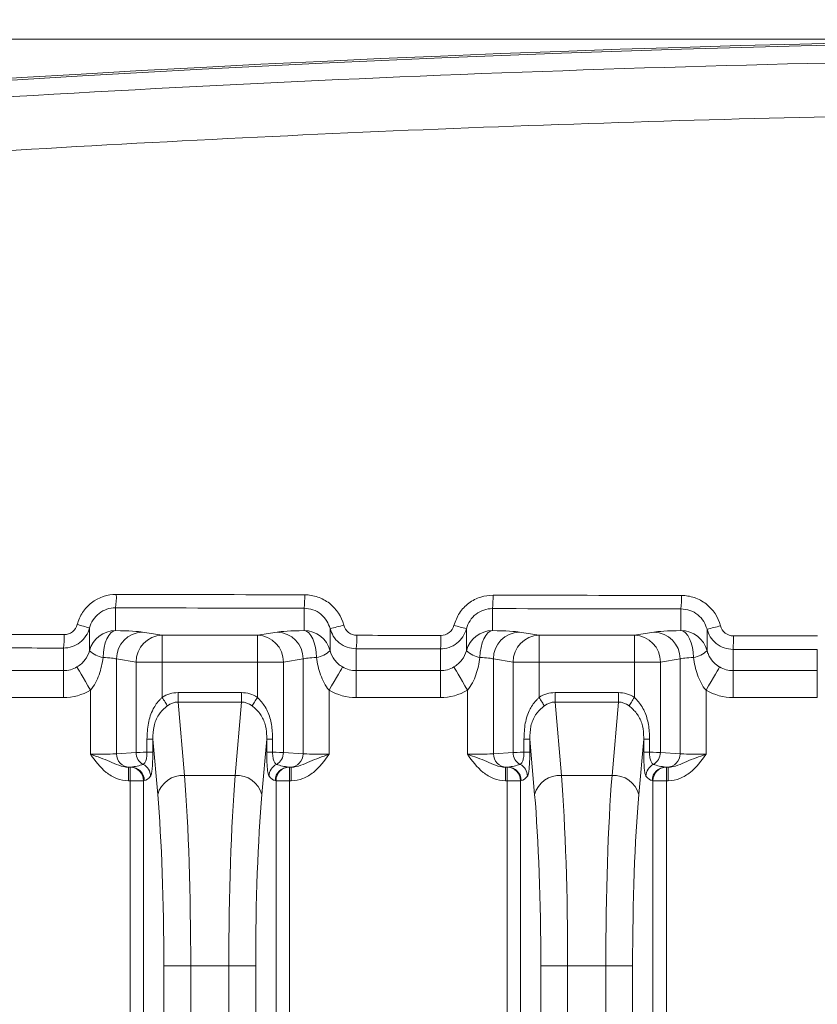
# Model space of a CAD drawing. Header units: millimetres. Extents: x 0 to 594, y 0 to 420.
# Tile 32 of 71: x 326 to 341, y 246 to 265. Entities that reach past the tile are written whole.
import ezdxf

# ---------------------------------------------------------------- set-up
doc = ezdxf.new("R2010")
doc.units = ezdxf.units.MM
doc.styles.add('SLDTEXTSTYLE1', font='TXT', dxfattribs={"width": 0.605})
doc.dimstyles.new('SLDDIMSTYLE2', dxfattribs={"dimtxt": 2.568319, "dimasz": 3.3, "dimexe": 0, "dimexo": 0.0625, "dimgap": 0.64208, "dimtad": 1, "dimdec": 3, "dimlfac": 2, "dimrnd": 1e-09, "dimzin": 12, "dimdsep": 46, "dimtxsty": 'SLDTEXTSTYLE1', "dimsah": 1, "dimcen": 0.09, "dimadec": 0, "dimazin": 3, "dimtfac": 1, "dimtdec": 1, "dimtofl": 0, "dimtmove": 0, "dimatfit": 3, "dimfxl": 0, "dimfrac": 2, "dimtolj": 1, "dimtzin": 12, "dimarcsym": 0})
doc.dimstyles.new('SLDDIMSTYLE4', dxfattribs={"dimtxt": 2.568319, "dimasz": 3.3, "dimexe": 0, "dimexo": 0.0625, "dimgap": 0.64208, "dimtad": 1, "dimdec": 0, "dimlfac": 2, "dimrnd": 1e-09, "dimzin": 12, "dimdsep": 46, "dimtxsty": 'SLDTEXTSTYLE1', "dimsah": 1, "dimcen": 0.09, "dimadec": 0, "dimazin": 3, "dimtfac": 1, "dimtdec": 1, "dimtofl": 0, "dimtmove": 0, "dimatfit": 3, "dimfxl": 0, "dimfrac": 2, "dimtolj": 1, "dimtzin": 12, "dimarcsym": 0})

# ---------------------------------------------------------------- blocks, each defined once
blk = doc.blocks.new('*D13')
at = {"color": 7, "linetype": 'Continuous', "lineweight": 0}
for p, q in [((356.066, 264.449), (238.349, 264.449)), ((239.349, 264.449), (239.349, 139.275)), ((234.816, 206.027), (234.816, 206.615)), ((234.816, 206.615), (238.761, 206.615)), ((238.761, 206.615), (238.761, 206.027)), ((234.816, 197.697), (234.816, 197.109)), ((238.761, 197.109), (238.761, 197.697)), ((234.816, 197.109), (238.761, 197.109)), ((290.17, 139.275), (238.349, 139.275))]:
    blk.add_line(p, q, dxfattribs=at)
for points in [[(239.349, 264.449), (238.849, 261.149), (239.849, 261.149)], [(239.349, 139.275), (239.849, 142.575), (238.849, 142.575)]]:
    blk.add_solid(points, dxfattribs=at)
at = {"color": 7, "linetype": 'Continuous', "lineweight": 0, "char_height": 2.6458, "attachment_point": 1, "rotation": 90, "style": 'SLDTEXTSTYLE1'}
for s, insert in [('9,94', (235.35, 198.432, 0.05)), ('252,5', (230.818, 196.276, 0.05))]:
    blk.add_mtext(s, dxfattribs=dict(at, insert=insert))
blk = doc.blocks.new('*D15')
at = {"color": 7, "linetype": 'Continuous', "lineweight": 0}
for p, q in [((346.45, 291.591), (345.862, 291.591)), ((345.862, 291.591), (345.862, 287.647)), ((354.78, 291.591), (355.368, 291.591)), ((355.368, 291.591), (355.368, 287.647)), ((271.889, 206.062), (271.889, 288.059)), ((429.341, 208.541), (429.341, 288.059)), ((345.862, 287.647), (346.45, 287.647)), ((355.368, 287.647), (354.78, 287.647)), ((271.889, 287.059), (429.341, 287.059))]:
    blk.add_line(p, q, dxfattribs=at)
for points in [[(271.889, 287.059), (275.189, 286.559), (275.189, 287.559)], [(429.341, 287.059), (426.041, 287.559), (426.041, 286.559)]]:
    blk.add_solid(points, dxfattribs=at)
at = {"color": 7, "linetype": 'Continuous', "lineweight": 0, "char_height": 2.6458, "attachment_point": 1, "rotation": 0, "style": 'SLDTEXTSTYLE1'}
for s, insert in [('315', (346.499, 295.59, 0.05)), ('12,4', (347.185, 291.057, 0.05))]:
    blk.add_mtext(s, dxfattribs=dict(at, insert=insert))

msp = doc.modelspace()

# ---------------------------------------------------------------- linework, layer by layer
at = {"color": 8, "linetype": 'Continuous', "lineweight": 0}
for p, q in [((327.79671, 253.85484), (327.79671, 253.43155)), ((331.30721, 253.43155), (331.30721, 253.84679)), ((334.81771, 253.84009), (334.81771, 253.43155)), ((338.32821, 253.43155), (338.32821, 253.83472)), ((327.31122, 253.4802), (327.31123, 253.05614)), ((328.29902, 253.40412), (328.66421, 253.34461)), ((328.66421, 253.34461), (330.43971, 253.34461)), ((330.43971, 253.34461), (330.80489, 253.40412)), ((331.79269, 253.05614), (331.79269, 253.46881)), ((334.33223, 253.46488), (334.33223, 253.05614)), ((335.32002, 253.40412), (335.68521, 253.34461)), ((335.68521, 253.34461), (337.46071, 253.34462)), ((337.46071, 253.34462), (337.82589, 253.40412)), ((338.81369, 253.05614), (338.81369, 253.4573)), ((326.82574, 252.68432), (326.82574, 253.10506)), ((332.27818, 253.09255), (332.27818, 252.68433)), ((333.84674, 252.68433), (333.84674, 253.08956)), ((339.29917, 253.08123), (339.29917, 252.68433)), ((340.86774, 252.68433), (340.86774, 253.07943)), ((328.1798, 252.84359), (327.81461, 252.90309)), ((327.81461, 252.90309), (327.81461, 251.13724)), ((328.1798, 251.16103), (328.1798, 252.84359)), ((328.66421, 252.84359), (328.66421, 252.18697)), ((330.43971, 252.84359), (328.66421, 252.84359)), ((330.43971, 252.18698), (330.43971, 252.84359)), ((331.28931, 252.90309), (330.92412, 252.84359)), ((330.92412, 252.84359), (330.92412, 251.16103)), ((331.28931, 252.90309), (331.28931, 251.13724)), ((335.2008, 252.84359), (334.83561, 252.90309)), ((334.83561, 252.90309), (334.83561, 251.13724)), ((335.2008, 251.16103), (335.2008, 252.84359)), ((335.68521, 252.84359), (335.68521, 252.18698)), ((337.46071, 252.84359), (335.68521, 252.84359)), ((337.46071, 252.18698), (337.46071, 252.84359)), ((338.31031, 252.9031), (337.94512, 252.84359)), ((337.94512, 252.84359), (337.94512, 251.16104)), ((338.31031, 252.9031), (338.31031, 251.13725)), ((325.25717, 252.68432), (326.82574, 252.68432)), ((332.27818, 252.68433), (333.84674, 252.68433)), ((339.29917, 252.68433), (340.86774, 252.68433)), ((327.3302, 252.31952), (327.3302, 251.12751)), ((328.9613, 252.27548), (330.14261, 252.27548)), ((331.77372, 252.31952), (331.77372, 251.12751)), ((334.3512, 252.31952), (334.3512, 251.12751)), ((335.9823, 252.27548), (337.16361, 252.27548)), ((338.79472, 252.31952), (338.79472, 251.12751)), ((326.82574, 252.1833), (325.25717, 252.1833)), ((328.9613, 252.09817), (329.08085, 250.73177)), ((330.14262, 252.09817), (328.9613, 252.09817)), ((330.02307, 250.73177), (330.14262, 252.09817)), ((333.84674, 252.1833), (332.27818, 252.1833)), ((335.9823, 252.09817), (336.10185, 250.73177)), ((337.16362, 252.09817), (335.9823, 252.09817)), ((337.04407, 250.73177), (337.16362, 252.09817)), ((340.86774, 252.18331), (339.29917, 252.18331)), ((328.38229, 251.16352), (328.38229, 251.40731)), ((328.49113, 251.40731), (328.49113, 251.16352)), ((328.58126, 250.37715), (328.49113, 251.40731)), ((330.61279, 251.40731), (330.52266, 250.37716)), ((330.61279, 251.16352), (330.61279, 251.40731)), ((330.72163, 251.40731), (330.72163, 251.16352)), ((335.40329, 251.16352), (335.40329, 251.40731)), ((335.51213, 251.40731), (335.51213, 251.16352)), ((335.60225, 250.37716), (335.51213, 251.40731)), ((337.63379, 251.40732), (337.54366, 250.37716)), ((337.63379, 251.16352), (337.63379, 251.40732)), ((337.74263, 251.40732), (337.74263, 251.16352)), ((327.81461, 251.13724), (328.1798, 251.16103)), ((330.92412, 251.16103), (331.28931, 251.13724)), ((334.83561, 251.13724), (335.2008, 251.16103)), ((337.94512, 251.16104), (338.31031, 251.13725)), ((328.03628, 250.8854), (328.06844, 250.8854)), ((328.06844, 250.8854), (328.08249, 250.8882)), ((329.08085, 250.73177), (330.02307, 250.73177)), ((331.0471, 250.88653), (331.02143, 250.8882)), ((331.02143, 250.8882), (331.03548, 250.8854)), ((331.03548, 250.8854), (331.06765, 250.8854)), ((335.05727, 250.8854), (335.08944, 250.8854)), ((335.08944, 250.8854), (335.10349, 250.8882)), ((336.10185, 250.73177), (337.04407, 250.73177)), ((338.0681, 250.88653), (338.04243, 250.88821)), ((338.04243, 250.88821), (338.05648, 250.8854)), ((338.05648, 250.8854), (338.08864, 250.8854)), ((328.06844, 250.63468), (328.03628, 250.63468)), ((328.06845, 224.72184), (328.06844, 250.63468)), ((328.33229, 250.63749), (328.31824, 250.63468)), ((328.31824, 250.63468), (328.31825, 224.72184)), ((330.78568, 250.63468), (330.77163, 250.63749)), ((330.7857, 224.72184), (330.78568, 250.63468)), ((331.06765, 250.63469), (331.03548, 250.63468)), ((331.03548, 250.63468), (331.03549, 224.72184)), ((335.08944, 250.63469), (335.05727, 250.63469)), ((335.08946, 224.72184), (335.08944, 250.63469)), ((335.35329, 250.63749), (335.33924, 250.63469)), ((335.33924, 250.63469), (335.33925, 224.72184)), ((337.80668, 250.63469), (337.79263, 250.63749)), ((337.8067, 224.72184), (337.80668, 250.63469)), ((338.08864, 250.63469), (338.05648, 250.63469)), ((338.05648, 250.63469), (338.05649, 224.72184)), ((328.69693, 223.76146), (328.69691, 247.18563)), ((329.19651, 247.18563), (329.19652, 223.348)), ((329.90742, 247.18563), (329.19651, 247.18563)), ((329.90743, 223.61662), (329.90742, 247.18563)), ((335.71793, 225.5631), (335.71792, 247.18563)), ((336.92842, 247.18564), (336.21751, 247.18563)), ((336.21751, 247.18563), (336.21752, 225.5631)), ((336.92843, 225.5631), (336.92842, 247.18564)), ((337.42801, 247.18563), (337.42802, 225.5631))]:
    msp.add_line(p, q, dxfattribs=at)
at = {"color": 7, "linetype": 'Continuous', "lineweight": 15}
for p, q in [((328.08249, 250.8882), (328.05682, 250.88653)), ((335.10349, 250.8882), (335.07782, 250.88653)), ((330.40701, 247.18563), (330.40702, 224.43877))]:
    msp.add_line(p, q, dxfattribs=at)
at = {"color": 8, "linetype": 'Continuous', "lineweight": 0, "flags": 128}
for points in [[(327.79671, 253.43155), (327.75227, 253.4187), (327.70946, 253.388), (327.66985, 253.34058), (327.63487, 253.27815), (327.60581, 253.20302), (327.58373, 253.11792), (327.56943, 253.02597), (327.56345, 252.93052)], [(328.66421, 253.34461), (328.66421, 253.33136), (328.66421, 253.30039), (328.66421, 253.25281), (328.66421, 253.19038), (328.66421, 253.11535), (328.66421, 253.03044), (328.66421, 252.93874), (328.66421, 252.84359)], [(330.43971, 253.34461), (330.43971, 253.33136), (330.43971, 253.30039), (330.43971, 253.25282), (330.43971, 253.19038), (330.43971, 253.11535), (330.43971, 253.03044), (330.43971, 252.93874), (330.43971, 252.84359)], [(331.30721, 253.43155), (331.35164, 253.4187), (331.39445, 253.388), (331.43407, 253.34058), (331.46905, 253.27816), (331.49811, 253.20302), (331.52019, 253.11792), (331.53448, 253.02597), (331.54046, 252.93052)], [(334.81771, 253.43155), (334.77328, 253.41871), (334.73047, 253.38801), (334.69085, 253.34058), (334.65587, 253.27816), (334.62681, 253.20302), (334.60473, 253.11792), (334.59044, 253.02597), (334.58445, 252.93053)], [(335.68521, 253.34461), (335.68521, 253.33136), (335.68521, 253.30039), (335.68521, 253.25282), (335.68521, 253.19038), (335.68521, 253.11535), (335.68521, 253.03044), (335.68521, 252.93874), (335.68521, 252.84359)], [(337.46071, 253.34462), (337.46071, 253.33136), (337.46071, 253.30039), (337.46071, 253.25282), (337.46071, 253.19038), (337.46071, 253.11535), (337.46071, 253.03044), (337.46071, 252.93874), (337.46071, 252.84359)], [(338.32821, 253.43155), (338.37264, 253.41871), (338.41545, 253.38801), (338.45507, 253.34058), (338.49005, 253.27816), (338.51911, 253.20303), (338.54119, 253.11793), (338.55548, 253.02597), (338.56146, 252.93053)], [(327.07797, 252.75256), (327.0844, 252.74152), (327.09983, 252.71503), (327.12369, 252.67406), (327.15512, 252.62011), (327.19295, 252.55516), (327.23581, 252.48157), (327.28213, 252.40206), (327.3302, 252.31952)], [(328.66421, 252.84359), (328.58252, 252.84359), (328.50301, 252.84359), (328.4278, 252.84359), (328.35892, 252.84358), (328.29818, 252.84359), (328.24723, 252.84359), (328.20741, 252.84359), (328.1798, 252.84359)], [(330.92412, 252.84359), (330.89651, 252.84359), (330.85669, 252.84359), (330.80574, 252.84359), (330.745, 252.84359), (330.67611, 252.84359), (330.60091, 252.84359), (330.5214, 252.84359), (330.43971, 252.84359)], [(332.02595, 252.75256), (332.01952, 252.74153), (332.00409, 252.71503), (331.98022, 252.67407), (331.9488, 252.62011), (331.91096, 252.55516), (331.86811, 252.48158), (331.82179, 252.40206), (331.77372, 252.31952)], [(334.09897, 252.75257), (334.1054, 252.74152), (334.12083, 252.71504), (334.14469, 252.67407), (334.17612, 252.62012), (334.21395, 252.55516), (334.25681, 252.48158), (334.30313, 252.40206), (334.3512, 252.31952)], [(335.68521, 252.84359), (335.60352, 252.84359), (335.52401, 252.84359), (335.44881, 252.84359), (335.37991, 252.84359), (335.31918, 252.84359), (335.26823, 252.84359), (335.22841, 252.84359), (335.2008, 252.84359)], [(337.94512, 252.84359), (337.9175, 252.84359), (337.87769, 252.84359), (337.82673, 252.84359), (337.766, 252.84359), (337.69711, 252.84359), (337.62191, 252.84359), (337.5424, 252.84359), (337.46071, 252.84359)], [(339.04695, 252.75257), (339.04052, 252.74153), (339.02509, 252.71504), (339.00122, 252.67407), (338.9698, 252.62012), (338.93197, 252.55516), (338.88911, 252.48158), (338.84279, 252.40206), (338.79472, 252.31952)], [(326.82574, 252.68432), (326.82574, 252.67107), (326.82574, 252.6401), (326.82574, 252.59253), (326.82574, 252.53009), (326.82574, 252.45506), (326.82575, 252.37015), (326.82574, 252.27845), (326.82574, 252.1833)], [(332.27818, 252.68433), (332.27817, 252.67107), (332.27817, 252.6401), (332.27817, 252.59253), (332.27817, 252.5301), (332.27818, 252.45506), (332.27817, 252.37015), (332.27817, 252.27845), (332.27818, 252.1833)], [(333.84674, 252.68433), (333.84674, 252.67107), (333.84674, 252.6401), (333.84674, 252.59253), (333.84674, 252.5301), (333.84674, 252.45506), (333.84674, 252.37015), (333.84674, 252.27846), (333.84674, 252.1833)], [(339.29917, 252.68433), (339.29917, 252.67108), (339.29917, 252.6401), (339.29917, 252.59253), (339.29917, 252.5301), (339.29917, 252.45506), (339.29917, 252.37016), (339.29917, 252.27846), (339.29917, 252.18331)], [(340.86774, 252.68433), (340.86774, 252.67108), (340.86774, 252.6401), (340.86774, 252.59254), (340.86774, 252.5301), (340.86774, 252.45506), (340.86774, 252.37016), (340.86774, 252.27846), (340.86774, 252.18331)], [(328.9613, 252.09817), (328.9613, 252.1164), (328.9613, 252.13617), (328.9613, 252.15727), (328.9613, 252.17952), (328.9613, 252.20269), (328.9613, 252.22656), (328.9613, 252.2509), (328.9613, 252.27548)], [(330.14262, 252.09817), (330.14261, 252.1164), (330.14262, 252.13617), (330.14262, 252.15727), (330.14262, 252.17952), (330.14261, 252.20269), (330.14261, 252.22656), (330.14262, 252.2509), (330.14261, 252.27548)], [(335.9823, 252.27548), (335.9823, 252.2509), (335.9823, 252.22656), (335.9823, 252.20269), (335.9823, 252.17952), (335.9823, 252.15728), (335.9823, 252.13617), (335.9823, 252.11641), (335.9823, 252.09817)], [(337.16361, 252.27548), (337.16362, 252.2509), (337.16362, 252.22656), (337.16361, 252.20269), (337.16361, 252.17952), (337.16361, 252.15728), (337.16361, 252.13617), (337.16361, 252.11641), (337.16362, 252.09817)], [(328.76415, 252.02879), (328.75423, 252.0445), (328.7433, 252.06179), (328.73151, 252.08046), (328.71896, 252.10031), (328.70581, 252.12112), (328.69221, 252.14266), (328.67829, 252.1647), (328.66421, 252.18697)], [(330.33977, 252.02879), (330.34969, 252.0445), (330.36061, 252.06179), (330.37241, 252.08046), (330.38495, 252.10031), (330.3981, 252.12112), (330.41171, 252.14266), (330.42563, 252.1647), (330.43971, 252.18698)], [(335.68521, 252.18698), (335.69929, 252.1647), (335.7132, 252.14267), (335.72682, 252.12112), (335.73997, 252.10031), (335.75251, 252.08046), (335.7643, 252.06179), (335.77523, 252.0445), (335.78515, 252.0288)], [(337.46071, 252.18698), (337.44663, 252.1647), (337.43271, 252.14267), (337.4191, 252.12113), (337.40595, 252.10031), (337.39341, 252.08046), (337.38161, 252.06179), (337.37069, 252.0445), (337.36077, 252.02879)], [(328.49113, 251.40731), (328.48718, 251.40731), (328.48021, 251.40731), (328.47032, 251.40731), (328.45761, 251.40731), (328.44226, 251.40731), (328.42443, 251.40731), (328.40436, 251.40731), (328.38229, 251.40731)], [(330.61279, 251.40731), (330.61674, 251.40731), (330.6237, 251.40731), (330.6336, 251.40731), (330.64631, 251.40731), (330.66167, 251.40731), (330.67949, 251.40731), (330.69956, 251.40731), (330.72163, 251.40731)], [(335.40329, 251.40731), (335.42536, 251.40731), (335.44543, 251.40731), (335.46325, 251.40731), (335.47861, 251.40731), (335.49132, 251.40731), (335.50121, 251.40731), (335.50818, 251.40731), (335.51213, 251.40731)], [(337.74263, 251.40732), (337.72056, 251.40731), (337.70049, 251.40732), (337.68266, 251.40731), (337.66731, 251.40731), (337.6546, 251.40731), (337.6447, 251.40731), (337.63774, 251.40731), (337.63379, 251.40732)], [(328.49113, 251.16352), (328.48718, 251.16352), (328.48021, 251.16351), (328.47032, 251.16352), (328.45761, 251.16351), (328.44226, 251.16351), (328.42443, 251.16352), (328.40436, 251.16352), (328.38229, 251.16352)], [(330.61279, 251.16352), (330.61674, 251.16352), (330.6237, 251.16352), (330.6336, 251.16352), (330.64631, 251.16352), (330.66167, 251.16352), (330.67949, 251.16352), (330.69956, 251.16352), (330.72163, 251.16352)], [(335.40329, 251.16352), (335.42536, 251.16352), (335.44543, 251.16352), (335.46325, 251.16352), (335.47861, 251.16352), (335.49132, 251.16352), (335.50121, 251.16352), (335.50818, 251.16352), (335.51213, 251.16352)], [(337.74263, 251.16352), (337.72056, 251.16352), (337.70049, 251.16352), (337.68266, 251.16352), (337.66731, 251.16352), (337.6546, 251.16352), (337.6447, 251.16352), (337.63774, 251.16352), (337.63379, 251.16352)], [(328.03628, 250.63468), (328.03627, 250.68307), (328.03627, 250.72963), (328.03627, 250.77263), (328.03627, 250.81044), (328.03627, 250.84164), (328.03628, 250.86507), (328.03627, 250.87984), (328.03628, 250.8854)], [(328.06844, 250.63468), (328.06844, 250.68307), (328.06844, 250.72963), (328.06844, 250.77263), (328.06844, 250.81044), (328.06844, 250.84164), (328.06844, 250.86507), (328.06844, 250.87984), (328.06844, 250.8854)], [(331.03548, 250.8854), (331.03548, 250.87984), (331.03548, 250.86507), (331.03548, 250.84165), (331.03548, 250.81044), (331.03548, 250.77263), (331.03548, 250.72963), (331.03548, 250.68307), (331.03548, 250.63468)], [(331.06765, 250.8854), (331.06764, 250.87984), (331.06765, 250.86507), (331.06765, 250.84165), (331.06764, 250.81044), (331.06765, 250.77263), (331.06764, 250.72963), (331.06765, 250.68307), (331.06765, 250.63469)], [(335.05727, 250.63469), (335.05727, 250.68307), (335.05727, 250.72963), (335.05727, 250.77263), (335.05727, 250.81044), (335.05727, 250.84165), (335.05727, 250.86507), (335.05727, 250.87985), (335.05727, 250.8854)], [(335.08944, 250.63469), (335.08944, 250.68307), (335.08944, 250.72964), (335.08944, 250.77263), (335.08944, 250.81044), (335.08944, 250.84164), (335.08944, 250.86507), (335.08944, 250.87984), (335.08944, 250.8854)], [(338.05648, 250.8854), (338.05648, 250.87985), (338.05648, 250.86507), (338.05648, 250.84165), (338.05648, 250.81044), (338.05648, 250.77263), (338.05648, 250.72964), (338.05648, 250.68307), (338.05648, 250.63469)], [(338.08864, 250.8854), (338.08864, 250.87985), (338.08864, 250.86508), (338.08865, 250.84165), (338.08864, 250.81044), (338.08865, 250.77263), (338.08865, 250.72964), (338.08865, 250.68307), (338.08864, 250.63469)], [(328.31824, 250.63468), (328.30992, 250.63468), (328.29333, 250.63469), (328.26903, 250.63468), (328.23785, 250.63468), (328.20085, 250.63468), (328.15932, 250.63468), (328.11467, 250.63468), (328.06844, 250.63468)], [(331.03548, 250.63468), (330.98925, 250.63469), (330.9446, 250.63469), (330.90307, 250.63469), (330.86608, 250.63468), (330.83489, 250.63469), (330.81059, 250.63468), (330.794, 250.63468), (330.78568, 250.63468)], [(335.33924, 250.63469), (335.33092, 250.63469), (335.31433, 250.63469), (335.29003, 250.63469), (335.25884, 250.63469), (335.22185, 250.63469), (335.18032, 250.63469), (335.13567, 250.63469), (335.08944, 250.63469)], [(338.05648, 250.63469), (338.01025, 250.63469), (337.9656, 250.63469), (337.92407, 250.63469), (337.88707, 250.63469), (337.85589, 250.63469), (337.83159, 250.63469), (337.815, 250.63469), (337.80668, 250.63469)], [(328.69691, 247.18563), (328.71354, 247.18563), (328.74672, 247.18563), (328.79533, 247.18563), (328.8577, 247.18563), (328.93168, 247.18563), (329.01475, 247.18563), (329.10404, 247.18563), (329.19651, 247.18563)], [(329.90742, 247.18563), (329.99988, 247.18563), (330.08918, 247.18563), (330.17224, 247.18563), (330.24622, 247.18563), (330.30859, 247.18563), (330.3572, 247.18563), (330.39038, 247.18563), (330.40701, 247.18563)], [(335.71792, 247.18563), (335.73454, 247.18563), (335.76773, 247.18563), (335.81633, 247.18564), (335.8787, 247.18563), (335.95268, 247.18563), (336.03574, 247.18563), (336.12504, 247.18563), (336.21751, 247.18563)], [(337.42801, 247.18563), (337.41138, 247.18564), (337.3782, 247.18563), (337.32959, 247.18563), (337.26723, 247.18564), (337.19324, 247.18564), (337.11018, 247.18564), (337.02088, 247.18563), (336.92842, 247.18564)]]:
    msp.add_lwpolyline(points, dxfattribs=at)
at = {"color": 7, "linetype": 'Continuous', "lineweight": 15}
for centre, radius, start, end in [((350.59011, -136.71655), 401.2, 79.7839621, 100.2161032), ((350.61518, -136.74163), 401.19094, 79.7833381, 100.2167272)]:
    msp.add_arc(centre, radius, start, end, dxfattribs=at)
at = {"color": 8, "linetype": 'Continuous', "lineweight": 0}
for centre, radius, start, end in [((326.58253, 254.04958), 1.2297, 350.888208, 2.599627), ((329.87114, 254.04146), 1.4492, 352.280354, 2.208438), ((333.06178, 254.0347), 1.76668, 353.675679, 1.813269), ((336.06947, 254.02929), 2.2671, 355.076647, 1.41394), ((326.12337, 249.61284), 4.04567, 72.925745, 76.275931), ((330.51412, 259.19311), 5.86535, 282.590767, 285.150209), ((332.67786, 247.80406), 5.89761, 73.709075, 76.048215), ((336.6919, 262.43034), 9.2205, 283.303947, 284.90552), ((325.66205, 253.29978), 1.17987, 350.500726, 2.710302), ((327.79655, 252.93014), 0.50141, 89.98165, 165.445997), ((328.31416, 252.90479), 0.49955, 91.73648, 180.195215), ((328.67934, 252.84529), 0.49955, 91.736039, 180.195656), ((330.42457, 252.84529), 0.49956, 359.805169, 88.263034), ((330.78976, 252.90479), 0.49955, 359.804991, 88.263642), ((331.30736, 252.93013), 0.50142, 14.554839, 90.017757), ((330.76607, 253.28719), 1.52458, 352.665506, 2.100427), ((332.19353, 253.28415), 1.66463, 353.286709, 1.924891), ((334.81754, 252.93014), 0.50141, 89.981347, 165.4463), ((335.33516, 252.9048), 0.49955, 91.73602, 180.19523), ((335.70035, 252.84529), 0.49955, 91.73648, 180.195215), ((337.44557, 252.8453), 0.49955, 359.804737, 88.263896), ((337.81076, 252.9048), 0.49955, 359.804857, 88.263994), ((338.32837, 252.93014), 0.50141, 14.55442, 90.018175), ((336.84701, 253.27576), 2.45987, 355.464166, 1.303943), ((327.6433, 253.40689), 0.48301, 226.566531, 260.484543), ((331.46061, 253.4069), 0.48302, 279.515833, 313.432949), ((334.6643, 253.40689), 0.48301, 226.566531, 260.484543), ((338.48163, 253.40687), 0.48299, 279.513597, 313.433491), ((328.06247, 251.13434), 0.24788, 179.329922, 268.692286), ((328.43302, 251.16059), 0.25322, 179.900634, 240.998602), ((330.67091, 251.16058), 0.25321, 299.000143, 0.100494), ((331.04144, 251.13435), 0.24789, 271.308621, 0.667731), ((335.08348, 251.13435), 0.24789, 179.331658, 268.691423), ((335.45402, 251.16059), 0.25322, 179.901013, 240.999644), ((337.69191, 251.16059), 0.25321, 298.999624, 0.10112), ((338.06244, 251.13435), 0.24788, 271.308648, 0.66899), ((328.19626, 250.71432), 0.25205, 0.658086, 63.111567), ((330.90766, 250.71432), 0.25206, 116.889117, 179.341414), ((335.21726, 250.71433), 0.25205, 0.65684, 63.111434), ((337.92866, 250.71432), 0.25205, 116.889024, 179.341507), ((328.06753, 250.63469), 0.25071, 359.998241, 89.79139), ((328.08158, 250.6375), 0.2507, 359.997543, 89.792948), ((329.04735, 250.24973), 0.4832, 86.0249, 164.710001), ((330.05657, 250.24974), 0.48319, 15.289413, 93.975937), ((331.02233, 250.6375), 0.2507, 90.207593, 180.003402), ((331.03638, 250.6347), 0.2507, 90.20673, 180.003403), ((335.08853, 250.6347), 0.2507, 359.997907, 89.792583), ((335.10258, 250.6375), 0.25071, 359.998745, 89.791745), ((336.06835, 250.24974), 0.4832, 86.024614, 164.709723), ((337.07757, 250.24974), 0.48319, 15.289742, 93.975608), ((338.04333, 250.63751), 0.2507, 90.206477, 180.002813), ((338.05738, 250.6347), 0.2507, 90.206913, 180.002808)]:
    msp.add_arc(centre, radius, start, end, dxfattribs=at)
for centre, major_axis, ratio, start_param, end_param in [((350.61495, 271.60475), (401.2, 0.00023), 0.04368823, 4.65551886, 4.66427548), ((350.61495, 271.60475), (401.2, 0.00023), 0.04368823, 4.67302841, 4.68177833), ((350.61495, 271.35424), (401.45075, 0.00023), 0.04366094, 4.65551886, 4.66427548), ((350.61495, 271.35424), (401.45075, 0.00023), 0.04366094, 4.67302841, 4.68177833), ((350.61495, 270.8525), (401.2, 0.00023), 0.04368823, 4.64918153, 4.65309613), ((327.3302, 253.39278), (1.003, 0), 0.04366094, 0.26179939, 1.0870338), ((331.77372, 253.39278), (1.003, 0), 0.04366094, 2.05455885, 2.87979327), ((350.61495, 270.8525), (401.2, 0.00023), 0.04368823, 4.66669678, 4.67060778), ((334.3512, 253.39278), (1.003, 0), 0.04366094, 0.26179939, 1.0870338), ((338.79472, 253.39279), (1.003, 0), 0.04366094, 2.05455885, 2.87979327), ((350.61495, 270.8525), (401.2, 0.00023), 0.04368823, 4.68419802, 4.68810662), ((350.61495, 270.60199), (401.45075, 0.00023), 0.04366094, 4.64918153, 4.65309613), ((327.3302, 252.89176), (0.5015, 0), 0.08732189, 0.26179939, 1.0870338), ((331.77372, 252.89176), (0.5015, 0), 0.08732189, 2.05455885, 2.87979327), ((350.61495, 270.60199), (401.45075, 0.00023), 0.04366094, 4.66669678, 4.67060778), ((334.3512, 252.89176), (0.5015, 0), 0.08732189, 0.26179939, 1.0870338), ((338.79472, 252.89176), (0.5015, 0), 0.08732189, 2.05455885, 2.87979327), ((350.61495, 270.60199), (401.45075, 0.00023), 0.04366094, 4.68419802, 4.68810662), ((326.82574, 253.18725), (0, 0.50293), 0.99715099, 3.14159265, 3.66859885), ((332.27817, 253.18726), (0, 0.50293), 0.99715099, 2.61458646, 3.14159265), ((333.84674, 253.18726), (0, 0.50293), 0.99715099, 3.14159265, 3.66859885), ((339.29917, 253.18726), (0, 0.50293), 0.99715099, 2.61458646, 3.14159265), ((326.82574, 253.18725), (0, 1.00396), 0.99904822, 3.14159265, 3.66859885), ((329.00784, 251.21163), (-0.0929, 1.06182), 0.70575756, 6.22151781, 6.63229369), ((330.09608, 251.21163), (-0.0929, -1.06182), 0.70575756, 2.79248427, 3.20326015), ((332.27817, 253.18726), (0, -1.00396), 0.99904822, 5.75617911, 6.28318531), ((333.84674, 253.18726), (0, 1.00396), 0.99904822, 3.14159265, 3.66859885), ((336.02884, 251.21164), (0.0929, -1.06182), 0.70575756, 3.07992516, 3.49070104), ((337.11708, 251.21164), (0.0929, 1.06182), 0.70575756, 5.93407692, 6.3448528), ((339.29917, 253.18726), (0, -1.00396), 0.99904822, 5.75617911, 6.28318531), ((329.00784, 251.21163), (-0.07747, 0.88552), 0.56417586, 6.22151781, 6.63229369), ((330.09608, 251.21163), (0.07747, 0.88552), 0.56417586, 5.93407692, 6.3448528), ((336.02884, 251.21164), (-0.07747, 0.88552), 0.56417586, 6.22151781, 6.63229369), ((337.11708, 251.21164), (0.07747, 0.88552), 0.56417586, 5.93407692, 6.3448528), ((327.3302, 251.14064), (0.5015, 0), 0.0261826, 4.71238898, 6.02138592), ((328.66421, 251.1599), (0.5015, 0), 0.00872753, 2.16778032, 2.87979327), ((330.43971, 251.1599), (0.5015, 0), 0.00872753, 0.26179939, 0.97381233), ((331.77372, 251.14064), (0.5015, 0), 0.0261826, 3.40339204, 4.71238898), ((334.3512, 251.14064), (0.5015, 0), 0.0261826, 4.71238898, 6.02138592), ((335.68521, 251.1599), (0.5015, 0), 0.00872753, 2.16778032, 2.87979327), ((337.46071, 251.1599), (0.5015, 0), 0.00872753, 0.26179939, 0.97381233), ((338.79472, 251.14064), (0.5015, 0), 0.0261826, 3.40339204, 4.71238898), ((328.08135, 251.13884), (0.49284, 0.06492), 0.50119437, 4.64876371, 5.12832875), ((331.02256, 251.13884), (0.49284, -0.06492), 0.50119437, 4.29644921, 4.77601425), ((335.10235, 251.13884), (0.49284, 0.06492), 0.50119437, 4.64876371, 5.12832875), ((338.04356, 251.13884), (0.49284, -0.06492), 0.50119437, 4.29644921, 4.77601425), ((327.3302, 250.88992), (0.75225, 0), 0.01745506, 5.93098033, 6.02138592), ((328.80163, 247.18563), (0, 5.015), 0.0787398, 4.71238898, 5.49778714), ((330.3023, 247.18563), (0, 5.015), 0.0787398, 0.78539816, 1.57079633), ((331.77372, 250.88993), (0.75225, 0), 0.01745506, 3.40339204, 3.49379763), ((334.3512, 250.88993), (0.75225, 0), 0.01745506, 5.93098033, 6.02138592), ((335.82263, 247.18563), (0, 5.015), 0.0787398, 4.71238898, 5.49778714), ((337.3233, 247.18563), (0, 5.015), 0.0787398, 0.78539816, 1.57079633), ((338.79472, 250.88993), (0.75225, 0), 0.01745506, 3.40339204, 3.49379763), ((328.33115, 251.13884), (0.03178, 0.50361), 0.49580559, 3.27270243, 3.75226747), ((330.77277, 251.13884), (-0.03178, 0.50361), 0.49580559, 2.53091784, 3.01048288), ((335.35215, 251.13884), (0.03178, 0.50361), 0.49580559, 3.27270243, 3.75226747), ((337.79377, 251.13884), (-0.03178, 0.50361), 0.49580559, 2.53091784, 3.01048288), ((328.30204, 247.18563), (0, 4.5135), 0.08748866, 4.71238898, 5.49778714), ((330.80189, 247.18563), (0, 4.5135), 0.08748866, 0.78539816, 1.57079633), ((335.32304, 247.18563), (0, 4.5135), 0.08748866, 4.71238898, 5.49778714), ((337.82289, 247.18564), (0, 4.5135), 0.08748866, 0.78539816, 1.57079633)]:
    msp.add_ellipse(centre, major_axis=major_axis, ratio=ratio, start_param=start_param, end_param=end_param, dxfattribs=at)
for points, knots in [([(279.56425, 257.99204), (283.18031, 258.59149), (290.41241, 259.79037), (301.3941, 261.23405), (312.46144, 262.40936), (323.92328, 263.31084), (335.74829, 263.90686), (347.9195, 264.16311), (360.09547, 264.0648), (372.37021, 263.60589), (384.72514, 262.77427), (397.13691, 261.55674), (409.47309, 260.00061), (417.60268, 258.66142), (421.66566, 257.99212)], [0, 0, 0, 0, 0.07768722, 0.15537408, 0.23350589, 0.31163742, 0.39639668, 0.48123095, 0.56606506, 0.65082411, 0.73807669, 0.82540862, 0.91274344, 1, 1, 1, 1]), ([(421.66571, 257.00559), (409.97889, 259.02948), (398.23614, 260.54965), (374.63947, 262.58727), (362.78554, 263.10475), (344.91986, 263.1159), (338.95048, 262.99193), (329.97481, 262.61116), (326.97932, 262.45176), (320.98106, 262.06728), (317.98803, 261.84281), (303.06651, 260.56196), (291.25449, 259.03001), (279.5642, 257.00551)], [0, 0, 0, 0, 0.25, 0.25, 0.5, 0.5, 0.625, 0.625, 0.6875, 0.6875, 0.75, 0.75, 1, 1, 1, 1]), ([(327.08319, 253.54301), (327.10407, 253.62369), (327.13741, 253.69877), (327.22898, 253.83773), (327.28495, 253.89807), (327.48211, 254.05049), (327.64453, 254.10577), (327.81096, 254.10535)], [0, 0, 0, 0, 0.25, 0.25, 0.5, 0.5, 1, 1, 1, 1]), ([(331.31927, 254.0973), (331.40263, 254.09713), (331.48367, 254.08344), (331.6411, 254.02923), (331.71359, 253.98996), (331.91063, 253.83689), (332.00527, 253.69321), (332.04704, 253.53161)], [0, 0, 0, 0, 0.25, 0.25, 0.5, 0.5, 1, 1, 1, 1]), ([(334.09981, 253.52769), (334.12899, 253.60748), (334.18735, 253.76703), (334.3688, 253.95102), (334.58937, 254.06968), (334.75065, 254.08384), (334.82757, 254.0906)], [0, 0, 0, 0, 0.25574633, 0.51145023, 0.76697386, 1, 1, 1, 1]), ([(338.33588, 254.08524), (338.41925, 254.08512), (338.50029, 254.0715), (338.65777, 254.01739), (338.73026, 253.97817), (338.92733, 253.82519), (339.02191, 253.68159), (339.06365, 253.5201)], [0, 0, 0, 0, 0.25, 0.25, 0.5, 0.5, 1, 1, 1, 1]), ([(327.79671, 253.85484), (327.68587, 253.85526), (327.57757, 253.81862), (327.40208, 253.68325), (327.33909, 253.5879), (327.31123, 253.4802)], [0, 0, 0, 0, 0.5, 0.5, 1, 1, 1, 1]), ([(331.79269, 253.46881), (331.77557, 253.51705), (331.73943, 253.61893), (331.62621, 253.7421), (331.47684, 253.82956), (331.36374, 253.84105), (331.30721, 253.84679)], [0, 0, 0, 0, 0.23084531, 0.48745724, 0.74380048, 1, 1, 1, 1]), ([(334.81771, 253.84009), (334.70672, 253.84037), (334.59833, 253.8035), (334.42296, 253.66789), (334.36007, 253.57253), (334.33223, 253.46488)], [0, 0, 0, 0, 0.5, 0.5, 1, 1, 1, 1]), ([(338.81369, 253.4573), (338.79651, 253.50567), (338.76032, 253.60755), (338.64696, 253.73058), (338.49767, 253.81772), (338.38469, 253.82906), (338.32821, 253.83472)], [0, 0, 0, 0, 0.2317644, 0.48808506, 0.74410389, 1, 1, 1, 1]), ([(327.31123, 253.4802), (327.28336, 253.37266), (327.22047, 253.27744), (327.04517, 253.1419), (326.93683, 253.10491), (326.82574, 253.10506)], [0, 0, 0, 0, 0.5, 0.5, 1, 1, 1, 1]), ([(326.8406, 253.35557), (326.89607, 253.35543), (326.95021, 253.37385), (327.03784, 253.44158), (327.06927, 253.48921), (327.08319, 253.54301)], [0, 0, 0, 0, 0.5, 0.5, 1, 1, 1, 1]), ([(332.04704, 253.53161), (332.06096, 253.47775), (332.0925, 253.42986), (332.18007, 253.36183), (332.23405, 253.34318), (332.28963, 253.34306)], [0, 0, 0, 0, 0.5, 0.5, 1, 1, 1, 1]), ([(333.85722, 253.34007), (333.91272, 253.33997), (333.96689, 253.35846), (334.05448, 253.42627), (334.08589, 253.47391), (334.09981, 253.52769)], [0, 0, 0, 0, 0.5, 0.5, 1, 1, 1, 1]), ([(339.06365, 253.5201), (339.07757, 253.46628), (339.10909, 253.41841), (339.19668, 253.35042), (339.25066, 253.33181), (339.30624, 253.33174)], [0, 0, 0, 0, 0.5, 0.5, 1, 1, 1, 1]), ([(332.27818, 253.09255), (332.22166, 253.09816), (332.10866, 253.10936), (331.95923, 253.19632), (331.84595, 253.31909), (331.80982, 253.42067), (331.79269, 253.46881)], [0, 0, 0, 0, 0.25631547, 0.51251622, 0.76897271, 1, 1, 1, 1]), ([(334.33223, 253.46488), (334.30437, 253.35734), (334.24148, 253.26211), (334.06621, 253.1265), (333.95785, 253.08946), (333.84674, 253.08956)], [0, 0, 0, 0, 0.5, 0.5, 1, 1, 1, 1]), ([(339.29917, 253.08123), (339.24271, 253.0868), (339.12981, 253.09794), (338.98049, 253.18469), (338.86708, 253.30736), (338.83088, 253.40901), (338.81369, 253.4573)], [0, 0, 0, 0, 0.25606919, 0.51204475, 0.76821319, 1, 1, 1, 1]), ([(327.07797, 252.75256), (327.10774, 252.76993), (327.1357, 252.79024), (327.18521, 252.83402), (327.20713, 252.85761), (327.2657, 252.93419), (327.29426, 252.99123), (327.31123, 253.05614)], [0, 0, 0, 0, 0.25, 0.25, 0.5, 0.5, 1, 1, 1, 1]), ([(327.56345, 252.93052), (327.54914, 252.82055), (327.52545, 252.71282), (327.47023, 252.55673), (327.44869, 252.50619), (327.39697, 252.40898), (327.36659, 252.3619), (327.3302, 252.31952)], [0, 0, 0, 0, 0.5, 0.5, 0.75, 0.75, 1, 1, 1, 1]), ([(331.77372, 252.31952), (331.73725, 252.362), (331.70739, 252.40825), (331.65558, 252.50543), (331.63376, 252.55656), (331.57867, 252.71218), (331.55478, 252.82052), (331.54046, 252.93053)], [0, 0, 0, 0, 0.25, 0.25, 0.5, 0.5, 1, 1, 1, 1]), ([(331.79269, 253.05614), (331.80957, 252.99157), (331.83831, 252.93407), (331.91618, 252.83226), (331.96671, 252.78713), (332.02595, 252.75256)], [0, 0, 0, 0, 0.5, 0.5, 1, 1, 1, 1]), ([(334.09897, 252.75257), (334.12874, 252.76994), (334.1567, 252.79025), (334.20621, 252.83403), (334.22813, 252.85762), (334.2867, 252.93419), (334.31526, 252.99124), (334.33223, 253.05614)], [0, 0, 0, 0, 0.25, 0.25, 0.5, 0.5, 1, 1, 1, 1]), ([(334.58445, 252.93053), (334.57014, 252.82056), (334.54645, 252.71283), (334.49123, 252.55673), (334.46969, 252.50619), (334.41797, 252.40899), (334.38759, 252.36191), (334.3512, 252.31952)], [0, 0, 0, 0, 0.5, 0.5, 0.75, 0.75, 1, 1, 1, 1]), ([(338.79472, 252.31953), (338.75825, 252.36201), (338.72839, 252.40826), (338.67658, 252.50543), (338.65476, 252.55657), (338.59967, 252.71219), (338.57578, 252.82053), (338.56146, 252.93053)], [0, 0, 0, 0, 0.25, 0.25, 0.5, 0.5, 1, 1, 1, 1]), ([(338.81369, 253.05614), (338.82145, 253.03148), (338.84515, 252.95611), (338.90963, 252.85967), (338.98985, 252.78763), (339.03591, 252.75934), (339.04695, 252.75257)], [0, 0, 0, 0, 0.19685662, 0.60168154, 0.90462065, 1, 1, 1, 1]), ([(328.38229, 251.40731), (328.38614, 251.5076), (328.39363, 251.70248), (328.47789, 251.95768), (328.58596, 252.11017), (328.65145, 252.17444), (328.66421, 252.18697)], [0, 0, 0, 0, 0.34950932, 0.67915063, 0.93745755, 1, 1, 1, 1]), ([(328.76415, 252.02879), (328.7516, 252.01877), (328.69019, 251.96972), (328.58322, 251.85559), (328.49707, 251.64614), (328.49317, 251.4892), (328.49113, 251.40731)], [0, 0, 0, 0, 0.06824515, 0.33382971, 0.65243821, 1, 1, 1, 1]), ([(330.61279, 251.40731), (330.61275, 251.43736), (330.61261, 251.53695), (330.5874, 251.70756), (330.49348, 251.89594), (330.39043, 251.985), (330.33977, 252.02879)], [0, 0, 0, 0, 0.12927905, 0.42854761, 0.7190467, 1, 1, 1, 1]), ([(330.43971, 252.18698), (330.49151, 252.13003), (330.60109, 252.00956), (330.69013, 251.77556), (330.71913, 251.5677), (330.72106, 251.44372), (330.72163, 251.40731)], [0, 0, 0, 0, 0.267774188, 0.566506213, 0.872672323, 1, 1, 1, 1]), ([(335.40329, 251.40731), (335.40715, 251.5076), (335.41463, 251.70249), (335.49888, 251.95769), (335.60697, 252.11016), (335.67245, 252.17445), (335.68521, 252.18698)], [0, 0, 0, 0, 0.3495089, 0.67914847, 0.93745755, 1, 1, 1, 1]), ([(335.78515, 252.0288), (335.7726, 252.01877), (335.71119, 251.96973), (335.60423, 251.85559), (335.51806, 251.64615), (335.51416, 251.4892), (335.51213, 251.40731)], [0, 0, 0, 0, 0.068249, 0.33382941, 0.65243909, 1, 1, 1, 1]), ([(337.63379, 251.40732), (337.63375, 251.43736), (337.63361, 251.53695), (337.6084, 251.70756), (337.51447, 251.89594), (337.41143, 251.98501), (337.36077, 252.02879)], [0, 0, 0, 0, 0.1292792, 0.42854763, 0.71904827, 1, 1, 1, 1]), ([(337.46071, 252.18698), (337.51251, 252.13003), (337.62209, 252.00956), (337.71113, 251.77556), (337.74013, 251.5677), (337.74206, 251.44373), (337.74263, 251.40732)], [0, 0, 0, 0, 0.26777535, 0.56650867, 0.87267611, 1, 1, 1, 1]), ([(328.03627, 250.8854), (327.97228, 250.88507), (327.9121, 250.90155), (327.79874, 250.94285), (327.74474, 250.96747), (327.63354, 251.01484), (327.57639, 251.03793), (327.45583, 251.08319), (327.3923, 251.10555), (327.3302, 251.12751)], [0, 0, 0, 0, 0.25, 0.25, 0.5, 0.5, 0.75, 0.75, 1, 1, 1, 1]), ([(328.03627, 250.63468), (327.96055, 250.63468), (327.88689, 250.64957), (327.74641, 250.70412), (327.68165, 250.74321), (327.50571, 250.88356), (327.41631, 251.00575), (327.3302, 251.12751)], [0, 0, 0, 0, 0.25, 0.25, 0.5, 0.5, 1, 1, 1, 1]), ([(328.31025, 250.93912), (328.32081, 250.94472), (328.33881, 250.95684), (328.36223, 251.00847), (328.36933, 251.03187), (328.37932, 251.09108), (328.38219, 251.12682), (328.38229, 251.16352)], [0, 0, 0, 0, 0.5, 0.5, 0.75, 0.75, 1, 1, 1, 1]), ([(328.49113, 251.16352), (328.49076, 251.12046), (328.48994, 251.02452), (328.48297, 250.89346), (328.47139, 250.78646), (328.45914, 250.73457), (328.45098, 250.72151), (328.44829, 250.71721)], [0, 0, 0, 0, 0.17691468, 0.39416838, 0.61036699, 0.87156677, 1, 1, 1, 1]), ([(330.65563, 250.71721), (330.65191, 250.72362), (330.64272, 250.73946), (330.63026, 250.80246), (330.6202, 250.90737), (330.614, 251.02795), (330.61319, 251.11831), (330.61279, 251.16352)], [0, 0, 0, 0, 0.17762271, 0.43887676, 0.6291588, 0.81445736, 1, 1, 1, 1]), ([(330.72163, 251.16352), (330.72173, 251.12677), (330.72459, 251.09124), (330.73452, 251.03219), (330.74159, 251.00868), (330.76526, 250.95649), (330.7831, 250.94472), (330.79367, 250.93912)], [0, 0, 0, 0, 0.25, 0.25, 0.5, 0.5, 1, 1, 1, 1]), ([(331.06765, 250.8854), (331.13164, 250.88507), (331.19182, 250.90155), (331.30518, 250.94285), (331.35918, 250.96747), (331.47038, 251.01484), (331.52753, 251.03793), (331.64809, 251.08319), (331.71162, 251.10556), (331.77372, 251.12751)], [0, 0, 0, 0, 0.25, 0.25, 0.5, 0.5, 0.75, 0.75, 1, 1, 1, 1]), ([(331.06765, 250.63469), (331.14337, 250.63469), (331.21703, 250.64957), (331.35751, 250.70412), (331.42227, 250.74321), (331.59821, 250.88356), (331.68761, 251.00576), (331.77372, 251.12751)], [0, 0, 0, 0, 0.25, 0.25, 0.5, 0.5, 1, 1, 1, 1]), ([(335.05727, 250.8854), (334.99328, 250.88508), (334.9331, 250.90155), (334.81974, 250.94285), (334.76574, 250.96747), (334.65454, 251.01484), (334.59739, 251.03793), (334.47683, 251.08319), (334.4133, 251.10556), (334.3512, 251.12751)], [0, 0, 0, 0, 0.25, 0.25, 0.5, 0.5, 0.75, 0.75, 1, 1, 1, 1]), ([(335.05727, 250.63469), (334.98155, 250.63469), (334.90789, 250.64958), (334.76741, 250.70413), (334.70265, 250.74321), (334.52671, 250.88357), (334.43731, 251.00576), (334.3512, 251.12751)], [0, 0, 0, 0, 0.25, 0.25, 0.5, 0.5, 1, 1, 1, 1]), ([(335.33125, 250.93912), (335.34181, 250.94472), (335.35981, 250.95685), (335.38323, 251.00848), (335.39033, 251.03187), (335.40032, 251.09109), (335.40319, 251.12683), (335.40329, 251.16352)], [0, 0, 0, 0, 0.5, 0.5, 0.75, 0.75, 1, 1, 1, 1]), ([(335.51213, 251.16352), (335.51176, 251.12046), (335.51094, 251.02453), (335.50397, 250.89346), (335.49239, 250.78646), (335.48013, 250.73458), (335.47198, 250.72152), (335.46929, 250.71721)], [0, 0, 0, 0, 0.176909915, 0.394168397, 0.610367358, 0.871565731, 1, 1, 1, 1]), ([(337.67662, 250.71722), (337.67291, 250.72363), (337.66373, 250.73947), (337.65126, 250.80246), (337.6412, 250.90738), (337.635, 251.02795), (337.63419, 251.11831), (337.63379, 251.16352)], [0, 0, 0, 0, 0.177623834, 0.438876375, 0.62916249, 0.814456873, 1, 1, 1, 1]), ([(337.74263, 251.16352), (337.74273, 251.12678), (337.74559, 251.09125), (337.75552, 251.0322), (337.76259, 251.00869), (337.78626, 250.9565), (337.8041, 250.94473), (337.81467, 250.93913)], [0, 0, 0, 0, 0.25, 0.25, 0.5, 0.5, 1, 1, 1, 1]), ([(338.08865, 250.8854), (338.15264, 250.88508), (338.21282, 250.90156), (338.32618, 250.94286), (338.38018, 250.96747), (338.49138, 251.01484), (338.54853, 251.03793), (338.66909, 251.08319), (338.73262, 251.10556), (338.79472, 251.12751)], [0, 0, 0, 0, 0.25, 0.25, 0.5, 0.5, 0.75, 0.75, 1, 1, 1, 1]), ([(338.08865, 250.63469), (338.16437, 250.63469), (338.23803, 250.64958), (338.37851, 250.70413), (338.44327, 250.74321), (338.61921, 250.88357), (338.70861, 251.00576), (338.79472, 251.12751)], [0, 0, 0, 0, 0.25, 0.25, 0.5, 0.5, 1, 1, 1, 1])]:
    msp.add_open_spline(points, degree=3, knots=knots, dxfattribs=at)

# ---------------------------------------------------------------- dimensions: what is measured, and where the dimension line sits
at = {"color": 7, "linetype": 'Continuous', "lineweight": 0}
for base, p1, p2, angle, dimstyle, picture, middle in [((429.34138, 287.05889), (271.88855, 206.06237), (429.34142, 208.54146), 0.000033, 'SLDDIMSTYLE4', '*D15', (350.61494, 287.05884)), ((239.34858, 139.27505), (356.06649, 264.44931), (290.17048, 139.27508), 270.000033, 'SLDDIMSTYLE2', '*D13', (239.34854, 201.86215))]:
    dim = msp.add_linear_dim(base=base, p1=p1, p2=p2, angle=angle, dimstyle=dimstyle, dxfattribs=at)
    dim.commit()
    dim.dimension.update_dxf_attribs({"geometry": picture, "text_midpoint": middle, "dimtype": 160})

doc.saveas('drawing.dxf')
